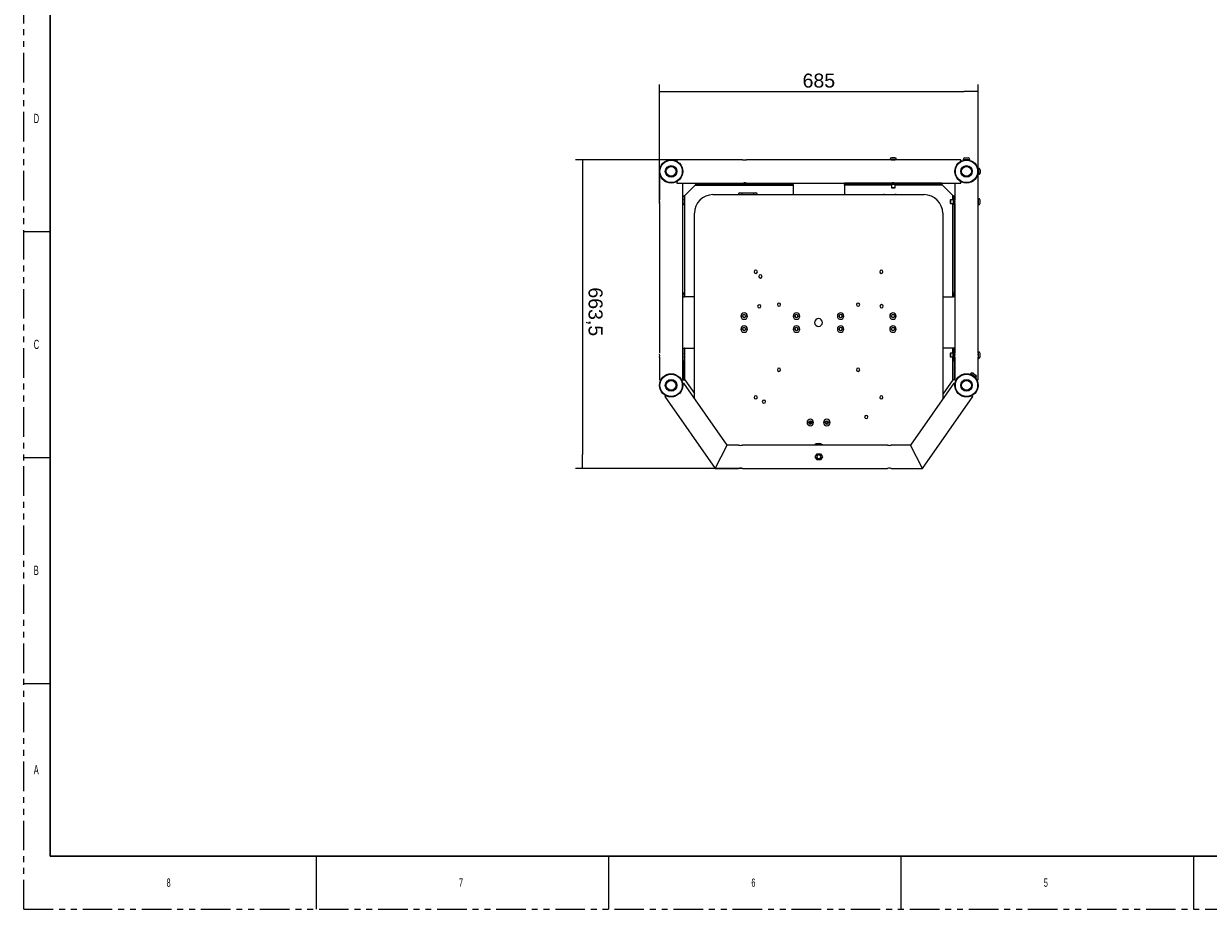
# Model space of a CAD drawing. Header units: millimetres. Extents: x 311 to 814, y 82 to 470.
# Tile 1 of 46: x 311 to 565, y 82 to 272. Entities that reach past the tile are written whole.
import ezdxf

# ---------------------------------------------------------------- set-up
doc = ezdxf.new("R2010")
doc.units = ezdxf.units.MM
doc.linetypes.add('PHANTOM', pattern=[12.7, 6.35, -1.27, 1.27, -1.27, 1.27, -1.27])
for name, color, linetype in [('12453_-_COPIA', 7, 'Continuous'), ('14804', 7, 'Continuous'), ('15446', 7, 'Continuous'), ('15467', 7, 'Continuous'), ('15475', 7, 'Continuous'), ('24440___MIDDLE_P', 7, 'Continuous'), ('BRACCIO_FRONTALE', 7, 'Continuous'), ('EX_15448', 7, 'Continuous'), ('EX_15449', 7, 'Continuous'), ('Livello3', 7, 'Continuous'), ('P20050.TM10X3501', 7, 'Continuous'), ('TUBO_ANTERIORE_5', 7, 'Continuous'), ('VITE_M8_X60_BUTT', 7, 'Continuous'), ('VITE_M8_X70_BUTT', 7, 'Continuous')]:
    doc.layers.add(name, color=color, linetype=linetype)
doc.styles.add('SEACAD_Arial', font='arial.ttf')
doc.styles.add('SLDTEXTSTYLE3', font='TXT', dxfattribs={"width": 0.6})
doc.dimstyles.new('ISO', dxfattribs={"dimtxt": 3, "dimasz": 3, "dimexe": 1.5, "dimexo": 0, "dimgap": 0.75, "dimtad": 1, "dimdec": 1, "dimlfac": 10, "dimtxsty": 'SEACAD_Arial', "dimblk1": '_SE_FILLED', "dimblk2": '_SE_FILLED', "dimsah": 1, "dimcen": 1.5, "dimadec": 0, "dimazin": 0, "dimtfac": 0.5, "dimtdec": 3, "dimtmove": 0, "dimatfit": 3, "dimfxl": 1, "dimarcsym": 0})

# ---------------------------------------------------------------- blocks, each defined once
blk = doc.blocks.new('SE4')
at = {"layer": '12453_-_COPIA', "color": 7, "linetype": 'Continuous'}
for centre, radius in [((83.62, 173.57), 0.296), ((83.62, 173.57), 0.246), ((87.17, 173.57), 0.296), ((87.17, 173.57), 0.246)]:
    blk.add_circle(centre, radius, dxfattribs=at)
for centre in [(83.62, 173.57), (87.17, 173.57)]:
    blk.add_arc(centre, 0.3, 255, 195, dxfattribs=at)
at = {"layer": '14804', "color": 7, "linetype": 'Continuous'}
for p, q in [((83.67, 173.32), (83.67, 173.81)), ((83.7, 173.8), (83.7, 173.33))]:
    blk.add_line(p, q, dxfattribs=at)
at = {"layer": '15446', "color": 7, "linetype": 'Continuous'}
for p, q in [((54.9, 230.05), (54.9, 229.76)), ((69.03, 230.07), (55.2, 230.07)), ((101.03, 230.07), (69.88, 230.07)), ((115.7, 230.07), (101.88, 230.07)), ((116, 229.76), (116, 230.05)), ((54.9, 225.37), (54.9, 225.07)), ((54.9, 225.07), (69.03, 225.07)), ((69.88, 225.07), (101.03, 225.07)), ((101.88, 225.07), (116, 225.07)), ((116, 225.07), (116, 225.37))]:
    blk.add_line(p, q, dxfattribs=at)
for centre, radius, start, end in [((55.2, 227.57), 2.5, 90, 96.8921), ((69.45, 232.6), 2.57, 260.4819, 279.5183), ((101.45, 232.6), 2.57, 260.4819, 279.5183), ((115.7, 227.57), 2.5, 83.1079, 90), ((69.45, 222.55), 2.55, 80.406, 93.1618), ((101.45, 222.55), 2.55, 80.406, 93.1618)]:
    blk.add_arc(centre, radius, start, end, dxfattribs=at)
at = {"layer": '15467', "color": 7, "linetype": 'Continuous'}
for centre, radius in [((53.7, 227.57), 2.5), ((53.7, 227.57), 2.4), ((117.2, 227.57), 2.5), ((117.2, 227.57), 2.4), ((53.7, 227.57), 1.25), ((53.7, 227.57), 1.05), ((117.2, 227.57), 1.25), ((117.2, 227.57), 1.05), ((53.7, 181.57), 2.5), ((53.7, 181.57), 2.4), ((117.2, 181.57), 2.5), ((117.2, 181.57), 2.4), ((53.7, 181.57), 1.25), ((53.7, 181.57), 1.05), ((117.2, 181.57), 1.25), ((117.2, 181.57), 1.05)]:
    blk.add_circle(centre, radius, dxfattribs=at)
at = {"layer": '15475', "color": 7, "linetype": 'Continuous'}
for p, q in [((68.2, 222.57), (68.2, 222.67)), ((68.5, 222.97), (71.9, 222.97)), ((72.2, 222.57), (72.2, 222.67))]:
    blk.add_line(p, q, dxfattribs=at)
for centre, radius, start, end in [((68.5, 222.67), 0.3, 90, 180), ((68.95, 222.27), 0.325, 67.3801, 112.6199), ((71.45, 222.27), 0.325, 67.3801, 112.6199), ((71.9, 222.67), 0.3, 0, 90)]:
    blk.add_arc(centre, radius, start, end, dxfattribs=at)
at = {"layer": '24440___MIDDLE_P', "color": 7, "linetype": 'Continuous'}
for p, q in [((62.69, 222.57), (108.09, 222.57)), ((58.69, 178.8), (58.69, 218.57)), ((112.09, 218.57), (112.09, 178.62)), ((69.07, 196.47), (68.69, 196.47)), ((70.09, 196.47), (69.72, 196.47)), ((80.32, 196.47), (79.94, 196.47)), ((81.34, 196.47), (80.97, 196.47)), ((89.82, 196.47), (89.44, 196.47)), ((90.84, 196.47), (90.47, 196.47)), ((101.07, 196.47), (100.69, 196.47)), ((102.09, 196.47), (101.72, 196.47)), ((69.07, 193.67), (68.69, 193.67)), ((70.09, 193.67), (69.72, 193.67)), ((80.32, 193.67), (79.94, 193.67)), ((81.34, 193.67), (80.97, 193.67)), ((89.82, 193.67), (89.44, 193.67)), ((90.84, 193.67), (90.47, 193.67)), ((101.07, 193.67), (100.69, 193.67)), ((102.09, 193.67), (101.72, 193.67)), ((83.29, 173.57), (82.92, 173.57)), ((84.32, 173.57), (83.94, 173.57)), ((86.84, 173.57), (86.47, 173.57)), ((87.87, 173.57), (87.49, 173.57))]:
    blk.add_line(p, q, dxfattribs=at)
for centre, radius, start, end in [((62.69, 218.57), 4, 90, 180), ((108.09, 218.57), 4, 0, 90), ((71.89, 205.99), 0.35, 0, 180), ((98.89, 205.99), 0.35, 0, 180), ((71.89, 205.99), 0.35, 180, 360), ((72.89, 204.99), 0.35, 0, 180), ((72.89, 204.99), 0.35, 180, 0), ((98.89, 205.99), 0.35, 180, 0), ((72.64, 198.56), 0.35, 0, 180), ((76.89, 198.92), 0.35, 0, 180), ((76.89, 198.92), 0.35, 180, 0), ((93.89, 198.92), 0.35, 0, 180), ((93.89, 198.92), 0.35, 180, 360), ((98.94, 198.57), 0.35, 0, 180), ((69.39, 196.47), 0.7, 0, 180), ((69.39, 196.47), 0.7, 180, 360), ((69.39, 196.47), 0.325, 0, 180), ((69.39, 196.47), 0.325, 180, 360), ((72.64, 198.56), 0.35, 180, 360), ((80.64, 196.47), 0.7, 0, 180), ((80.64, 196.47), 0.7, 180, 360), ((80.64, 196.47), 0.325, 0, 180), ((80.64, 196.47), 0.325, 180, 360), ((90.14, 196.47), 0.7, 0, 180), ((90.14, 196.47), 0.7, 180, 360), ((90.14, 196.47), 0.325, 0, 180), ((90.14, 196.47), 0.325, 180, 360), ((98.94, 198.57), 0.35, 180, 0), ((101.39, 196.47), 0.7, 0, 180), ((101.39, 196.47), 0.7, 180, 360), ((101.39, 196.47), 0.325, 0, 180), ((101.39, 196.47), 0.325, 180, 360), ((69.39, 193.67), 0.7, 0, 180), ((69.39, 193.67), 0.7, 180, 360), ((69.39, 193.67), 0.325, 0, 180), ((69.39, 193.67), 0.325, 180, 360), ((80.64, 193.67), 0.7, 0, 180), ((80.64, 193.67), 0.7, 180, 360), ((80.64, 193.67), 0.325, 0, 180), ((80.64, 193.67), 0.325, 180, 0), ((85.39, 195.07), 0.845, 0, 180), ((85.39, 195.07), 0.845, 180, 360), ((90.14, 193.67), 0.7, 0, 180), ((90.14, 193.67), 0.7, 180, 360), ((90.14, 193.67), 0.325, 0, 180), ((90.14, 193.67), 0.325, 180, 360), ((101.39, 193.67), 0.7, 0, 180), ((101.39, 193.67), 0.7, 180, 360), ((101.39, 193.67), 0.325, 0, 180), ((101.39, 193.67), 0.325, 180, 360), ((76.89, 184.92), 0.35, 0, 180), ((76.89, 184.92), 0.35, 180, 360), ((93.89, 184.92), 0.35, 0, 180), ((93.89, 184.92), 0.35, 180, 0), ((71.89, 178.99), 0.35, 0, 180), ((71.89, 178.99), 0.35, 180, 0), ((73.64, 178.06), 0.35, 0, 180), ((98.89, 178.99), 0.35, 0, 180), ((98.89, 178.99), 0.35, 180, 0), ((73.64, 178.06), 0.35, 180, 360), ((83.62, 173.57), 0.7, 0, 180), ((83.62, 173.57), 0.7, 180, 360), ((83.62, 173.57), 0.325, 0, 180), ((83.62, 173.57), 0.325, 180, 360), ((87.17, 173.57), 0.7, 0, 180), ((87.17, 173.57), 0.7, 180, 360), ((87.17, 173.57), 0.325, 0, 180), ((87.17, 173.57), 0.325, 180, 0), ((95.64, 174.77), 0.35, 0, 180), ((95.64, 174.77), 0.35, 180, 360), ((85.39, 167.57), 1.5, 49.9016, 130.0984)]:
    blk.add_arc(centre, radius, start, end, dxfattribs=at)
at = {"layer": 'BRACCIO_FRONTALE', "color": 7, "linetype": 'Continuous'}
for p, q in [((56.43, 182.03), (56.19, 181.85)), ((65.75, 168.71), (56.43, 182.03)), ((114.47, 182.03), (105.15, 168.71)), ((114.47, 182.03), (114.72, 181.85)), ((52.58, 179.33), (52.34, 179.16)), ((52.34, 179.16), (63.15, 163.71)), ((107.75, 163.71), (118.57, 179.16)), ((118.32, 179.33), (118.57, 179.16)), ((63.15, 163.71), (65.75, 168.71)), ((68.19, 168.71), (65.75, 168.71)), ((100.19, 168.71), (69.03, 168.71)), ((105.15, 168.71), (101.03, 168.71)), ((107.75, 163.71), (105.15, 168.71)), ((84.69, 166.21), (85.07, 166.87)), ((85.07, 165.55), (84.69, 166.21)), ((85.07, 166.87), (85.83, 166.87)), ((85.83, 165.55), (85.07, 165.55)), ((85.83, 166.87), (86.22, 166.21)), ((86.22, 166.21), (85.83, 165.55)), ((63.15, 163.71), (68.19, 163.71)), ((69.03, 163.71), (100.19, 163.71)), ((101.03, 163.71), (107.75, 163.71))]:
    blk.add_line(p, q, dxfattribs=at)
for centre, start, end in [((68.61, 171.17), 260.2053, 279.7947), ((100.61, 171.17), 260.2053, 279.7947), ((68.61, 161.25), 80.2173, 99.7827), ((100.61, 161.25), 80.2173, 99.7827)]:
    blk.add_arc(centre, 2.5, start, end, dxfattribs=at)
at = {"layer": 'EX_15448', "color": 7, "linetype": 'Continuous'}
for p, q in [((58.85, 224.62), (56.65, 222.42)), ((59.01, 224.69), (58.85, 224.62)), ((58.85, 224.62), (79.95, 224.62)), ((59.01, 225.02), (60.01, 225.02)), ((59.01, 225.02), (59.01, 224.72)), ((59.01, 224.72), (60.01, 224.72)), ((59.01, 224.69), (59.01, 224.72)), ((60.01, 225.02), (60.01, 224.72)), ((60.01, 225.02), (78.95, 225.02)), ((60.01, 224.72), (78.95, 224.72)), ((78.95, 225.02), (79.95, 225.02)), ((78.95, 225.02), (78.95, 224.72)), ((78.95, 224.72), (79.95, 224.72)), ((79.95, 225.02), (79.95, 224.72)), ((79.95, 224.62), (79.95, 224.72)), ((79.95, 224.62), (79.95, 222.57)), ((91.95, 225.02), (90.95, 225.02)), ((90.95, 225.02), (90.95, 224.72)), ((91.95, 224.72), (90.95, 224.72)), ((90.95, 224.62), (90.95, 224.72)), ((101.05, 224.62), (90.95, 224.62)), ((90.95, 224.62), (90.95, 222.57)), ((91.95, 225.02), (91.95, 224.72)), ((110.9, 225.02), (91.95, 225.02)), ((110.9, 224.72), (91.95, 224.72)), ((112.05, 224.62), (101.85, 224.62)), ((111.9, 225.02), (110.9, 225.02)), ((110.9, 225.02), (110.9, 224.72)), ((111.9, 224.72), (110.9, 224.72)), ((111.9, 225.02), (111.9, 224.72)), ((111.9, 224.69), (111.9, 224.72)), ((112.05, 224.62), (111.9, 224.69)), ((112.05, 224.62), (114.25, 222.42)), ((56.25, 220.47), (56.25, 222.26)), ((56.25, 222.26), (56.55, 222.26)), ((56.55, 220.47), (56.55, 222.26)), ((56.58, 222.26), (56.55, 222.26)), ((56.65, 222.42), (56.58, 222.26)), ((56.65, 200.57), (56.65, 222.42)), ((114.25, 221.47), (114.25, 222.42)), ((114.32, 222.26), (114.25, 222.42)), ((114.32, 222.26), (114.35, 222.26)), ((114.65, 222.26), (114.35, 222.26)), ((114.35, 222.26), (114.35, 220.47)), ((114.65, 222.26), (114.65, 220.47)), ((56.25, 220.47), (56.55, 220.47)), ((56.25, 201.38), (56.25, 220.47)), ((56.55, 220.47), (56.55, 201.38)), ((114.25, 200.57), (114.25, 220.67)), ((114.65, 220.47), (114.35, 220.47)), ((114.35, 201.38), (114.35, 220.47)), ((114.65, 220.47), (114.65, 201.38)), ((56.55, 201.38), (56.25, 201.38)), ((56.25, 201.2), (56.25, 201.38)), ((56.55, 201.2), (56.25, 201.2)), ((56.25, 200.57), (56.25, 201.2)), ((56.55, 201.2), (56.55, 201.38)), ((56.55, 200.57), (56.55, 201.2)), ((114.65, 201.38), (114.35, 201.38)), ((114.35, 201.2), (114.35, 201.38)), ((114.35, 200.57), (114.35, 201.2)), ((114.35, 201.2), (114.65, 201.2)), ((114.65, 201.2), (114.65, 201.38)), ((114.65, 200.57), (114.65, 201.2)), ((56.25, 200.57), (56.55, 200.57)), ((56.65, 200.57), (56.55, 200.57)), ((58.69, 200.57), (56.65, 200.57)), ((112.09, 200.57), (114.25, 200.57)), ((114.25, 200.57), (114.35, 200.57)), ((114.65, 200.57), (114.35, 200.57)), ((56.25, 186.86), (56.25, 189.57)), ((56.25, 189.57), (56.55, 189.57)), ((56.55, 186.86), (56.55, 189.57)), ((56.65, 189.57), (56.55, 189.57)), ((56.65, 182.76), (56.65, 189.57)), ((56.65, 189.57), (58.69, 189.57)), ((114.25, 189.57), (112.09, 189.57)), ((114.25, 189.57), (114.35, 189.57)), ((114.25, 188.47), (114.25, 189.57)), ((114.65, 189.57), (114.35, 189.57)), ((114.35, 186.86), (114.35, 189.57)), ((114.65, 186.86), (114.65, 189.57)), ((56.25, 186.86), (56.25, 182.76)), ((56.25, 186.86), (56.55, 186.86)), ((56.55, 182.76), (56.55, 186.86)), ((114.25, 182.76), (114.25, 187.67)), ((114.65, 186.86), (114.35, 186.86)), ((114.35, 182.76), (114.35, 186.86)), ((114.65, 186.86), (114.65, 182.76)), ((56.25, 182.76), (56.55, 182.76)), ((56.65, 182.76), (56.55, 182.76)), ((56.65, 182.76), (58.69, 179.85)), ((114.25, 182.76), (112.09, 179.68)), ((114.25, 182.76), (114.35, 182.76)), ((114.65, 182.76), (114.35, 182.76)), ((86.29, 168.77), (84.49, 168.77))]:
    blk.add_line(p, q, dxfattribs=at)
for centre, radius, start, end in [((60.95, 223.64), 2.31, 147.0646, 155.0868), ((109.96, 223.64), 2.31, 24.9132, 32.9354), ((57.63, 220.32), 2.31, 114.9132, 122.9354), ((99.45, 222.27), 0.325, 67.3801, 112.6199), ((101.95, 222.27), 0.325, 67.3801, 112.6199), ((113.28, 220.32), 2.31, 57.0646, 65.0868)]:
    blk.add_arc(centre, radius, start, end, dxfattribs=at)
at = {"layer": 'EX_15449', "color": 7, "linetype": 'Continuous'}
for p, q in [((51.2, 226.07), (51.2, 221.49)), ((51.51, 226.37), (51.22, 226.37)), ((56.2, 221.49), (56.2, 225.07)), ((114.7, 225.07), (114.7, 221.49)), ((119.69, 226.37), (119.4, 226.37)), ((119.7, 221.49), (119.7, 226.07)), ((51.2, 220.64), (51.2, 188.49)), ((56.2, 188.49), (56.2, 220.64)), ((114.7, 220.64), (114.7, 188.49)), ((119.7, 188.49), (119.7, 220.64)), ((51.2, 187.64), (51.2, 183.07)), ((56.2, 183.07), (56.2, 187.64)), ((114.7, 187.64), (114.7, 183.07)), ((119.7, 183.07), (119.7, 187.64)), ((51.22, 182.77), (51.51, 182.77)), ((55.9, 182.77), (56.19, 182.77)), ((114.72, 182.77), (115.01, 182.77)), ((119.4, 182.77), (119.69, 182.77))]:
    blk.add_line(p, q, dxfattribs=at)
for centre, radius, start, end in [((53.7, 226.07), 2.5, 173.1079, 180), ((117.2, 226.07), 2.5, 0, 6.8921), ((48.67, 221.07), 2.57, 350.4817, 5.1665), ((58.73, 221.07), 2.56, 170.4592, 189.5411), ((112.17, 221.07), 2.56, 350.4592, 9.5411), ((122.24, 221.07), 2.57, 170.4817, 185.1665), ((58.73, 188.07), 2.56, 170.4592, 189.5411), ((112.17, 188.07), 2.56, 350.4592, 9.5411), ((122.24, 188.07), 2.57, 170.4817, 185.1665), ((48.67, 188.07), 2.57, 350.4817, 5.1665), ((53.7, 183.07), 2.5, 180, 186.8921), ((53.7, 183.07), 2.5, 353.1079, 360), ((117.2, 183.07), 2.5, 180, 186.8921), ((117.2, 183.07), 2.5, 353.1079, 0)]:
    blk.add_arc(centre, radius, start, end, dxfattribs=at)
at = {"layer": 'P20050.TM10X3501', "color": 7, "linetype": 'Continuous'}
for p, q in [((85.45, 166.61), (85.45, 166.71)), ((85.45, 165.81), (85.45, 165.71))]:
    blk.add_line(p, q, dxfattribs=at)
for radius, start, end in [(0.5, 90, 270), (0.4, 90, 270), (0.5, 270, 90), (0.4, 270, 90), (2.5, 269.7121, 270.2879)]:
    blk.add_arc((85.45, 166.21), radius, start, end, dxfattribs=at)
at = {"layer": 'TUBO_ANTERIORE_5', "color": 7, "linetype": 'Continuous'}
for p, q in [((56.2, 181.51), (56.22, 181.51)), ((114.69, 181.51), (114.7, 181.51))]:
    blk.add_line(p, q, dxfattribs=at)
at = {"layer": 'VITE_M8_X60_BUTT', "color": 7, "linetype": 'Continuous'}
for p, q in [((102.15, 230.15), (100.75, 230.15)), ((100.75, 230.15), (100.75, 230.07)), ((101.8, 230.5), (101.1, 230.5)), ((102.15, 230.07), (102.15, 230.15)), ((101.05, 225.07), (101.05, 225.02)), ((101.05, 224.72), (101.05, 224.12)), ((101.05, 224.12), (101.85, 224.12)), ((101.05, 224.12), (101.1, 224.07)), ((101.8, 224.07), (101.85, 224.12)), ((101.85, 225.02), (101.85, 225.07)), ((101.85, 224.12), (101.85, 224.72)), ((101.1, 224.07), (101.8, 224.07)), ((119.78, 221.77), (119.7, 221.77)), ((119.78, 220.37), (119.78, 221.77)), ((113.75, 221.47), (113.7, 221.42)), ((113.7, 221.42), (113.7, 220.72)), ((113.7, 220.72), (113.75, 220.67)), ((113.75, 221.47), (113.75, 220.67)), ((114.35, 221.47), (113.75, 221.47)), ((113.75, 220.67), (114.35, 220.67)), ((114.71, 221.47), (114.65, 221.47)), ((114.65, 220.67), (114.71, 220.67)), ((119.7, 220.37), (119.78, 220.37)), ((120.13, 220.72), (120.13, 221.42)), ((113.75, 188.47), (113.7, 188.42)), ((113.75, 188.47), (113.75, 187.67)), ((114.35, 188.47), (113.75, 188.47)), ((114.71, 188.47), (114.65, 188.47)), ((119.78, 188.77), (119.7, 188.77)), ((119.78, 187.37), (119.78, 188.77)), ((113.7, 188.42), (113.7, 187.72)), ((113.7, 187.72), (113.75, 187.67)), ((113.75, 187.67), (114.35, 187.67)), ((114.65, 187.67), (114.71, 187.67)), ((119.7, 187.37), (119.78, 187.37)), ((120.13, 187.72), (120.13, 188.42))]:
    blk.add_line(p, q, dxfattribs=at)
for centre, start, end in [((101.1, 230.15), 90, 180), ((101.8, 230.15), 0, 90), ((119.78, 221.42), 0, 90), ((119.78, 220.72), 270, 0), ((119.78, 188.42), 0, 90), ((119.78, 187.72), 270, 0)]:
    blk.add_arc(centre, 0.35, start, end, dxfattribs=at)
at = {"layer": 'VITE_M8_X70_BUTT', "color": 7, "linetype": 'Continuous'}
for p, q in [((116.5, 230.15), (117.9, 230.15)), ((116.5, 230.15), (116.5, 230.07)), ((116.5, 230.07), (117.9, 230.07)), ((116.8, 230.07), (116.8, 230.03)), ((116.85, 230.5), (117.55, 230.5)), ((117.6, 230.03), (117.6, 230.07)), ((117.9, 230.07), (117.9, 230.15)), ((119.7, 227.97), (119.67, 227.97)), ((119.67, 227.17), (119.7, 227.17)), ((119.7, 228.27), (119.7, 226.87)), ((119.78, 228.27), (119.7, 228.27)), ((119.7, 226.87), (119.78, 226.87)), ((119.78, 228.27), (119.78, 226.87)), ((120.13, 227.92), (120.13, 227.22)), ((118.11, 184.08), (118.06, 184.01)), ((118.06, 184.01), (119.21, 183.21)), ((118.11, 184.08), (119.26, 183.28)), ((118.31, 183.84), (118.29, 183.82)), ((118.6, 184.17), (119.17, 183.76)), ((118.95, 183.36), (118.96, 183.38)), ((119.21, 183.21), (119.26, 183.28))]:
    blk.add_line(p, q, dxfattribs=at)
for centre, start, end in [((116.85, 230.15), 90, 180), ((117.55, 230.15), 0, 90), ((119.78, 227.92), 0, 90), ((119.78, 227.22), 270, 0), ((118.4, 183.88), 55, 145), ((118.97, 183.48), 325, 55)]:
    blk.add_arc(centre, 0.35, start, end, dxfattribs=at)
blk = doc.blocks.new('_SE_FILLED')
at = {"color": 0}
blk.add_line((0, 0), (-1, 0), dxfattribs=at)
blk.add_solid([(0, 0), (-1, -0.1665), (-1, 0.1665), (0, 0)], dxfattribs=at)
blk = doc.blocks.new('DMBLK1')
at = {"layer": 'Defpoints', "color": 0}
for p in [(465.16, 242.97), (430.76, 176.61), (465.16, 176.62)]:
    blk.add_point(p, dxfattribs=at)
at = {"layer": 'Livello3', "color": 0, "linetype": 'Continuous', "lineweight": -2}
for p, q in [((465.16, 242.97), (429.26, 242.97)), ((430.76, 239.97), (430.76, 179.61)), ((465.16, 176.62), (429.26, 176.61))]:
    blk.add_line(p, q, dxfattribs=at)
at = {"layer": 'Livello3', "color": 0, "lineweight": -2, "xscale": 3, "yscale": 3, "zscale": 3}
for p, rotation in [((430.76, 242.97), 90.00388998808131), ((430.76, 176.61), 270.0038899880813)]:
    blk.add_blockref('_SE_FILLED', p, dxfattribs=dict(at, rotation=rotation))
at = {"layer": 'Livello3', "color": 0, "insert": (433.31, 210.29), "char_height": 3, "attachment_point": 5, "rotation": 270.0039, "style": 'SEACAD_Arial'}
blk.add_mtext('\\A1;663,5', dxfattribs=at)
blk = doc.blocks.new('DMBLK2')
at = {"layer": 'Defpoints', "color": 0}
for p in [(515.84, 257.69), (447.34, 233.54), (515.84, 233.54)]:
    blk.add_point(p, dxfattribs=at)
at = {"layer": 'Livello3', "color": 0, "linetype": 'Continuous', "lineweight": -2}
for p, q in [((447.34, 233.54), (447.34, 259.19)), ((450.34, 257.69), (512.84, 257.69)), ((515.84, 233.54), (515.84, 259.19))]:
    blk.add_line(p, q, dxfattribs=at)
at = {"layer": 'Livello3', "color": 0, "lineweight": -2, "xscale": 3, "yscale": 3, "zscale": 3}
for p, rotation in [((447.34, 257.69), 179.9998717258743), ((515.84, 257.69), 359.9998717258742)]:
    blk.add_blockref('_SE_FILLED', p, dxfattribs=dict(at, rotation=rotation))
at = {"layer": 'Livello3', "color": 0, "insert": (481.59, 259.98), "char_height": 3, "attachment_point": 5, "rotation": 359.9999, "style": 'SEACAD_Arial'}
blk.add_mtext('\\A1;685', dxfattribs=at)

msp = doc.modelspace()

# ---------------------------------------------------------------- linework, layer by layer
at = {"color": 7, "linetype": 'PHANTOM', "lineweight": 0}
for q in [(310.6419, 470.4309), (813.5619, 81.8109)]:
    msp.add_line((310.6419, 81.8109), q, dxfattribs=at)
at = {"color": 7, "linetype": 'Continuous', "lineweight": 30}
for p, q in [((316.3569, 459.0009), (316.3569, 93.2409)), ((316.3569, 93.2409), (807.8469, 93.2409))]:
    msp.add_line(p, q, dxfattribs=at)
at = {"color": 7, "linetype": 'Continuous', "lineweight": 0}
for p, q in [((310.6419, 227.5434), (316.3569, 227.5434)), ((310.6419, 178.9659), (316.3569, 178.9659)), ((310.6419, 130.3884), (316.3569, 130.3884)), ((373.5069, 93.2409), (373.5069, 81.8109)), ((436.3719, 93.2409), (436.3719, 81.8109)), ((499.2369, 93.2409), (499.2369, 81.8109)), ((562.1019, 93.2409), (562.1019, 81.8109))]:
    msp.add_line(p, q, dxfattribs=at)

# ---------------------------------------------------------------- block references
at = {"layer": 'Livello3'}
msp.add_blockref('SE4', (396.1321, 12.9036), dxfattribs=at)

# ---------------------------------------------------------------- texts
at = {"color": 7, "linetype": 'Continuous', "lineweight": 0, "attachment_point": 1, "style": 'SLDTEXTSTYLE3'}
for s, insert, char_height in [('D', (312.7993, 252.8549), 2.0002), ('C', (312.7993, 204.2774), 2.0002), ('B', (312.7993, 155.6999), 2.0002), ('A', (312.7993, 112.8374), 2.0002), ('8', (341.36, 88.4391), 1.7859), ('7', (404.225, 88.4391), 1.7859), ('6', (467.09, 88.4391), 1.7859), ('5', (529.955, 88.4391), 1.7859)]:
    msp.add_mtext(s, dxfattribs=dict(at, insert=insert, char_height=char_height))

# ---------------------------------------------------------------- dimensions: what is measured, and where the dimension line sits
at = {"layer": 'Livello3', "color": 7, "linetype": 'Continuous'}
for base, p1, p2, angle, picture, middle in [((515.8352, 257.6939), (447.3352, 233.5441), (515.8352, 233.5439), 359.999872, 'DMBLK2', (481.5852, 257.694)), ((430.7647, 176.614), (465.1602, 242.9689), (465.1647, 176.6163), 270.00389, 'DMBLK1', (430.7624, 210.2893))]:
    dim = msp.add_linear_dim(base=base, p1=p1, p2=p2, angle=angle, text='\\A1;<>', dimstyle='ISO', dxfattribs=at)
    dim.commit()
    dim.dimension.update_dxf_attribs({"geometry": picture, "text_midpoint": middle, "dimtype": 161})

doc.saveas('drawing.dxf')
